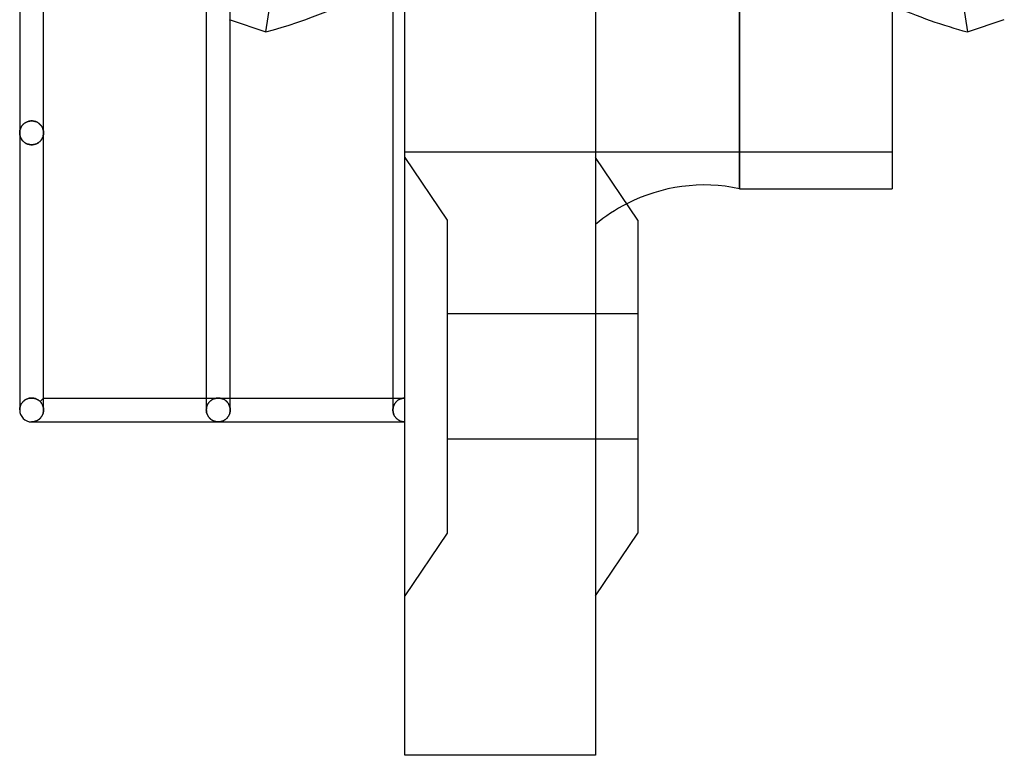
# Model space of a CAD drawing. Header units: millimetres. Extents: x -75 to 50, y -200 to 200.
# Tile 1 of 6: x -32 to 50, y -200 to -138. Entities that reach past the tile are written whole.
import ezdxf

# ---------------------------------------------------------------- set-up
doc = ezdxf.new("R2010")
doc.units = ezdxf.units.MM
doc.layers.add('HIDDEN', color=7, linetype='Continuous')
doc.layers.add('THICK', color=7, linetype='Continuous')

msp = doc.modelspace()

# ---------------------------------------------------------------- linework, layer by layer
at = {"layer": 'HIDDEN'}
for p, q in [((0, -170.05), (0, 0)), ((28.045, -152.5), (28.045, 0)), ((37.563, -76.543), (47.148, -139.36)), ((-14.723, -138.316), (-14.638, -138.345)), ((-31.499, -146.842), (-31.57, -146.861)), ((-31.57, -146.861), (-31.499, -146.842)), ((-31.426, -146.828), (-31.499, -146.842)), ((-31.499, -146.842), (-31.426, -146.828)), ((-31.351, -146.819), (-31.426, -146.828)), ((-31.426, -146.828), (-31.351, -146.819)), ((-31.275, -146.817), (-31.351, -146.819)), ((-31.351, -146.819), (-31.275, -146.817)), ((-31.275, -146.817), (-31.203, -146.819)), ((-31.203, -146.819), (-31.275, -146.817)), ((-31.203, -146.819), (-31.132, -146.827)), ((-31.132, -146.827), (-31.203, -146.819)), ((-31.132, -146.827), (-31.063, -146.839)), ((-31.063, -146.839), (-31.132, -146.827)), ((-31.063, -146.839), (-30.996, -146.857)), ((-30.996, -146.857), (-31.063, -146.839)), ((-32.262, -147.657), (-32.269, -147.712)), ((-32.269, -147.712), (-32.262, -147.657)), ((-32.251, -147.604), (-32.262, -147.657)), ((-32.262, -147.657), (-32.251, -147.604)), ((-32.238, -147.55), (-32.251, -147.604)), ((-32.251, -147.604), (-32.238, -147.55)), ((-32.221, -147.497), (-32.238, -147.55)), ((-32.238, -147.55), (-32.221, -147.497)), ((-32.202, -147.444), (-32.221, -147.497)), ((-32.221, -147.497), (-32.202, -147.444)), ((-32.179, -147.392), (-32.202, -147.444)), ((-32.202, -147.444), (-32.179, -147.392)), ((-32.153, -147.341), (-32.179, -147.392)), ((-32.179, -147.392), (-32.153, -147.341)), ((-32.124, -147.291), (-32.153, -147.341)), ((-32.153, -147.341), (-32.124, -147.291)), ((-32.091, -147.241), (-32.124, -147.291)), ((-32.124, -147.291), (-32.091, -147.241)), ((-32.055, -147.193), (-32.091, -147.241)), ((-32.091, -147.241), (-32.055, -147.193)), ((-32.016, -147.147), (-32.055, -147.193)), ((-32.055, -147.193), (-32.016, -147.147)), ((-31.973, -147.102), (-32.016, -147.147)), ((-32.016, -147.147), (-31.973, -147.102)), ((-31.926, -147.059), (-31.973, -147.102)), ((-31.973, -147.102), (-31.926, -147.059)), ((-31.876, -147.018), (-31.926, -147.059)), ((-31.926, -147.059), (-31.876, -147.018)), ((-31.822, -146.98), (-31.876, -147.018)), ((-31.876, -147.018), (-31.822, -146.98)), ((-31.764, -146.945), (-31.822, -146.98)), ((-31.822, -146.98), (-31.764, -146.945)), ((-31.702, -146.913), (-31.764, -146.945)), ((-31.764, -146.945), (-31.702, -146.913)), ((-31.638, -146.885), (-31.702, -146.913)), ((-31.702, -146.913), (-31.638, -146.885)), ((-31.57, -146.861), (-31.638, -146.885)), ((-31.638, -146.885), (-31.57, -146.861)), ((-30.996, -146.857), (-30.931, -146.878)), ((-30.931, -146.878), (-30.996, -146.857)), ((-30.931, -146.878), (-30.868, -146.904)), ((-30.868, -146.904), (-30.931, -146.878)), ((-30.868, -146.904), (-30.809, -146.932)), ((-30.809, -146.932), (-30.868, -146.904)), ((-30.809, -146.932), (-30.753, -146.964)), ((-30.753, -146.964), (-30.809, -146.932)), ((-30.753, -146.964), (-30.701, -146.999)), ((-30.701, -146.999), (-30.753, -146.964)), ((-30.701, -146.999), (-30.651, -147.036)), ((-30.651, -147.036), (-30.701, -146.999)), ((-30.651, -147.036), (-30.605, -147.076)), ((-30.605, -147.076), (-30.651, -147.036)), ((-30.605, -147.076), (-30.562, -147.117)), ((-30.562, -147.117), (-30.605, -147.076)), ((-30.562, -147.117), (-30.522, -147.16)), ((-30.522, -147.16), (-30.562, -147.117)), ((-30.522, -147.16), (-30.486, -147.205)), ((-30.486, -147.205), (-30.522, -147.16)), ((-30.486, -147.205), (-30.452, -147.25)), ((-30.452, -147.25), (-30.486, -147.205)), ((-30.452, -147.25), (-30.422, -147.297)), ((-30.422, -147.297), (-30.452, -147.25)), ((-30.422, -147.297), (-30.395, -147.345)), ((-30.395, -147.345), (-30.422, -147.297)), ((-30.395, -147.345), (-30.37, -147.394)), ((-30.37, -147.394), (-30.395, -147.345)), ((-30.37, -147.394), (-30.348, -147.444)), ((-30.348, -147.444), (-30.37, -147.394)), ((-30.348, -147.444), (-30.329, -147.496)), ((-30.329, -147.496), (-30.348, -147.444)), ((-30.329, -147.496), (-30.313, -147.548)), ((-30.313, -147.548), (-30.329, -147.496)), ((-30.313, -147.548), (-30.299, -147.601)), ((-30.299, -147.601), (-30.313, -147.548)), ((-30.299, -147.601), (-30.289, -147.655)), ((-30.289, -147.655), (-30.299, -147.601)), ((-30.289, -147.655), (-30.281, -147.71)), ((-30.281, -147.71), (-30.289, -147.655)), ((-32.274, -147.766), (-32.275, -147.82)), ((-32.275, -147.82), (-32.274, -147.766)), ((-32.275, -147.82), (-32.274, -147.872)), ((-32.274, -147.87), (-32.275, -147.82)), ((-32.269, -147.712), (-32.274, -147.766)), ((-32.274, -147.766), (-32.269, -147.712)), ((-32.27, -147.92), (-32.274, -147.87)), ((-32.274, -147.872), (-32.27, -147.924)), ((-32.264, -147.97), (-32.27, -147.92)), ((-32.27, -147.924), (-32.263, -147.976)), ((-32.255, -148.02), (-32.264, -147.97)), ((-32.263, -147.976), (-32.253, -148.028)), ((-32.243, -148.07), (-32.255, -148.02)), ((-32.253, -148.028), (-32.241, -148.079)), ((-32.229, -148.119), (-32.243, -148.07)), ((-32.241, -148.079), (-32.226, -148.13)), ((-32.212, -148.168), (-32.229, -148.119)), ((-32.226, -148.13), (-32.207, -148.181)), ((-32.193, -148.216), (-32.212, -148.168)), ((-32.207, -148.181), (-32.186, -148.231)), ((-32.171, -148.264), (-32.193, -148.216)), ((-32.186, -148.231), (-32.162, -148.28)), ((-32.146, -148.311), (-32.171, -148.264)), ((-32.162, -148.28), (-32.135, -148.329)), ((-32.118, -148.357), (-32.146, -148.311)), ((-32.135, -148.329), (-32.105, -148.376)), ((-32.087, -148.402), (-32.118, -148.357)), ((-32.105, -148.376), (-32.072, -148.422)), ((-32.054, -148.446), (-32.087, -148.402)), ((-32.072, -148.422), (-32.036, -148.467)), ((-32.017, -148.489), (-32.054, -148.446)), ((-32.036, -148.467), (-31.996, -148.511)), ((-31.977, -148.53), (-32.017, -148.489)), ((-30.573, -148.53), (-30.533, -148.489)), ((-30.514, -148.467), (-30.554, -148.511)), ((-30.533, -148.489), (-30.496, -148.446)), ((-30.478, -148.422), (-30.514, -148.467)), ((-30.496, -148.446), (-30.463, -148.402)), ((-30.445, -148.376), (-30.478, -148.422)), ((-30.463, -148.402), (-30.432, -148.357)), ((-30.415, -148.329), (-30.445, -148.376)), ((-30.432, -148.357), (-30.404, -148.311)), ((-30.388, -148.28), (-30.415, -148.329)), ((-30.404, -148.311), (-30.379, -148.264)), ((-30.364, -148.231), (-30.388, -148.28)), ((-30.379, -148.264), (-30.357, -148.216)), ((-30.343, -148.181), (-30.364, -148.231)), ((-30.357, -148.216), (-30.338, -148.168)), ((-30.324, -148.13), (-30.343, -148.181)), ((-30.338, -148.168), (-30.321, -148.119)), ((-30.309, -148.079), (-30.324, -148.13)), ((-30.321, -148.119), (-30.307, -148.07)), ((-30.297, -148.028), (-30.309, -148.079)), ((-30.307, -148.07), (-30.295, -148.02)), ((-30.287, -147.976), (-30.297, -148.028)), ((-30.295, -148.02), (-30.286, -147.97)), ((-30.28, -147.924), (-30.287, -147.976)), ((-30.286, -147.97), (-30.28, -147.92)), ((-30.281, -147.71), (-30.277, -147.765)), ((-30.277, -147.765), (-30.281, -147.71)), ((-30.28, -147.92), (-30.276, -147.87)), ((-30.276, -147.872), (-30.28, -147.924)), ((-30.277, -147.765), (-30.275, -147.82)), ((-30.275, -147.82), (-30.277, -147.765)), ((-30.275, -147.82), (-30.276, -147.872)), ((-30.276, -147.87), (-30.275, -147.82)), ((-31.996, -148.511), (-31.953, -148.553)), ((-31.935, -148.57), (-31.977, -148.53)), ((-31.953, -148.553), (-31.907, -148.593)), ((-31.889, -148.607), (-31.935, -148.57)), ((-31.907, -148.593), (-31.857, -148.631)), ((-31.84, -148.643), (-31.889, -148.607)), ((-31.857, -148.631), (-31.804, -148.666)), ((-31.787, -148.676), (-31.84, -148.643)), ((-31.804, -148.666), (-31.747, -148.699)), ((-31.732, -148.707), (-31.787, -148.676)), ((-31.747, -148.699), (-31.687, -148.728)), ((-31.674, -148.734), (-31.732, -148.707)), ((-31.687, -148.728), (-31.624, -148.754)), ((-31.612, -148.758), (-31.674, -148.734)), ((-31.624, -148.754), (-31.558, -148.776)), ((-31.548, -148.779), (-31.612, -148.758)), ((-31.558, -148.776), (-31.49, -148.793)), ((-31.482, -148.795), (-31.548, -148.779)), ((-31.49, -148.793), (-31.42, -148.806)), ((-31.414, -148.807), (-31.482, -148.795)), ((-31.42, -148.806), (-31.348, -148.814)), ((-31.345, -148.814), (-31.414, -148.807)), ((-31.348, -148.814), (-31.275, -148.817)), ((-31.275, -148.817), (-31.345, -148.814)), ((-31.202, -148.814), (-31.275, -148.817)), ((-31.275, -148.817), (-31.205, -148.814)), ((-31.205, -148.814), (-31.136, -148.807)), ((-31.13, -148.806), (-31.202, -148.814)), ((-31.136, -148.807), (-31.068, -148.795)), ((-31.06, -148.793), (-31.13, -148.806)), ((-31.068, -148.795), (-31.002, -148.779)), ((-30.992, -148.776), (-31.06, -148.793)), ((-31.002, -148.779), (-30.938, -148.758)), ((-30.926, -148.754), (-30.992, -148.776)), ((-30.938, -148.758), (-30.876, -148.734)), ((-30.863, -148.728), (-30.926, -148.754)), ((-30.876, -148.734), (-30.818, -148.707)), ((-30.803, -148.699), (-30.863, -148.728)), ((-30.818, -148.707), (-30.763, -148.676)), ((-30.746, -148.666), (-30.803, -148.699)), ((-30.763, -148.676), (-30.71, -148.643)), ((-30.693, -148.631), (-30.746, -148.666)), ((-30.71, -148.643), (-30.661, -148.607)), ((-30.643, -148.593), (-30.693, -148.631)), ((-30.661, -148.607), (-30.615, -148.57)), ((-30.597, -148.553), (-30.643, -148.593)), ((-30.615, -148.57), (-30.573, -148.53)), ((-30.554, -148.511), (-30.597, -148.553)), ((40.825, -149.45), (0, -149.45)), ((0, -149.875), (3.55, -155.125)), ((0, -149.875), (3.55, -155.125)), ((3.55, -155.125), (3.55, -181.375)), ((19.525, -163), (3.55, -163)), ((19.525, -163), (3.55, -163)), ((-32.248, -170.82), (-32.233, -170.765)), ((-32.233, -170.765), (-32.248, -170.82)), ((-32.233, -170.765), (-32.215, -170.71)), ((-32.215, -170.71), (-32.233, -170.765)), ((-32.215, -170.71), (-32.194, -170.656)), ((-32.194, -170.656), (-32.215, -170.71)), ((-32.194, -170.656), (-32.17, -170.604)), ((-32.17, -170.604), (-32.194, -170.656)), ((-32.17, -170.604), (-32.143, -170.553)), ((-32.143, -170.553), (-32.17, -170.604)), ((-32.143, -170.553), (-32.113, -170.503)), ((-32.113, -170.503), (-32.143, -170.553)), ((-32.113, -170.503), (-32.08, -170.456)), ((-32.08, -170.456), (-32.113, -170.503)), ((-32.08, -170.456), (-32.044, -170.409)), ((-32.044, -170.409), (-32.08, -170.456)), ((-32.044, -170.409), (-32.004, -170.364)), ((-32.004, -170.364), (-32.044, -170.409)), ((-32.004, -170.364), (-31.961, -170.321)), ((-31.961, -170.321), (-32.004, -170.364)), ((-31.961, -170.321), (-31.914, -170.279)), ((-31.914, -170.279), (-31.961, -170.321)), ((-31.914, -170.279), (-31.864, -170.24)), ((-31.864, -170.24), (-31.914, -170.279)), ((-31.864, -170.24), (-31.811, -170.203)), ((-31.811, -170.203), (-31.864, -170.24)), ((-31.811, -170.203), (-31.754, -170.17)), ((-31.754, -170.17), (-31.811, -170.203)), ((-31.754, -170.17), (-31.693, -170.139)), ((-31.693, -170.139), (-31.754, -170.17)), ((-31.693, -170.139), (-31.629, -170.112)), ((-31.629, -170.112), (-31.693, -170.139)), ((-31.629, -170.112), (-31.562, -170.089)), ((-31.562, -170.089), (-31.629, -170.112)), ((-31.562, -170.089), (-31.493, -170.071)), ((-31.493, -170.071), (-31.562, -170.089)), ((-31.493, -170.071), (-31.422, -170.058)), ((-31.422, -170.058), (-31.493, -170.071)), ((-31.422, -170.058), (-31.349, -170.05)), ((-31.349, -170.05), (-31.422, -170.058)), ((-31.349, -170.05), (-31.275, -170.047)), ((-31.275, -170.047), (-31.349, -170.05)), ((-31.275, -170.047), (-31.228, -170.048)), ((-31.228, -170.048), (-31.275, -170.047)), ((-31.228, -170.048), (-31.182, -170.051)), ((-31.182, -170.051), (-31.228, -170.048)), ((-31.182, -170.051), (-31.136, -170.057)), ((-31.136, -170.057), (-31.182, -170.051)), ((-31.136, -170.057), (-31.091, -170.064)), ((-31.091, -170.064), (-31.136, -170.057)), ((-31.091, -170.064), (-31.046, -170.074)), ((-31.046, -170.074), (-31.091, -170.064)), ((-31.046, -170.074), (-31.002, -170.085)), ((-31.002, -170.085), (-31.046, -170.074)), ((-31.002, -170.085), (-30.959, -170.099)), ((-30.959, -170.099), (-31.002, -170.085)), ((-30.959, -170.099), (-30.918, -170.114)), ((-30.918, -170.114), (-30.959, -170.099)), ((-30.918, -170.114), (-30.877, -170.13)), ((-30.877, -170.13), (-30.918, -170.114)), ((-30.877, -170.13), (-30.838, -170.148)), ((-30.838, -170.148), (-30.877, -170.13)), ((-30.838, -170.148), (-30.8, -170.168)), ((-30.8, -170.168), (-30.838, -170.148)), ((-30.8, -170.168), (-30.763, -170.189)), ((-30.763, -170.189), (-30.8, -170.168)), ((-30.763, -170.189), (-30.728, -170.211)), ((-30.728, -170.211), (-30.763, -170.189)), ((-30.728, -170.211), (-30.694, -170.234)), ((-30.694, -170.234), (-30.728, -170.211)), ((-30.694, -170.234), (-30.66, -170.259)), ((-30.66, -170.259), (-30.694, -170.234)), ((-30.66, -170.259), (-30.628, -170.286)), ((-30.628, -170.286), (-30.66, -170.259)), ((-30.628, -170.286), (-30.597, -170.313)), ((-30.597, -170.313), (-30.628, -170.286)), ((-30.597, -170.313), (-30.567, -170.342)), ((-30.567, -170.342), (-30.597, -170.313)), ((-30.567, -170.342), (-30.275, -170.05)), ((-30.54, -170.37), (-30.567, -170.342)), ((-30.567, -170.342), (-30.54, -170.37)), ((-30.514, -170.4), (-30.54, -170.37)), ((-30.54, -170.37), (-30.514, -170.4)), ((-30.488, -170.431), (-30.514, -170.4)), ((-30.514, -170.4), (-30.488, -170.431)), ((-30.464, -170.463), (-30.488, -170.431)), ((-30.488, -170.431), (-30.464, -170.463)), ((-30.44, -170.497), (-30.464, -170.463)), ((-30.464, -170.463), (-30.44, -170.497)), ((-30.418, -170.532), (-30.44, -170.497)), ((-30.44, -170.497), (-30.418, -170.532)), ((-30.397, -170.569), (-30.418, -170.532)), ((-30.418, -170.532), (-30.397, -170.569)), ((-30.377, -170.607), (-30.397, -170.569)), ((-30.397, -170.569), (-30.377, -170.607)), ((-30.359, -170.647), (-30.377, -170.607)), ((-30.377, -170.607), (-30.359, -170.647)), ((-30.342, -170.687), (-30.359, -170.647)), ((-30.359, -170.647), (-30.342, -170.687)), ((-30.327, -170.729), (-30.342, -170.687)), ((-30.342, -170.687), (-30.327, -170.729)), ((-30.314, -170.772), (-30.327, -170.729)), ((-30.327, -170.729), (-30.314, -170.772)), ((-16.638, -170.05), (-15.637, -170.05)), ((-16.61, -170.814), (-16.589, -170.741)), ((-16.589, -170.741), (-16.61, -170.814)), ((-16.589, -170.741), (-16.564, -170.671)), ((-16.564, -170.671), (-16.589, -170.741)), ((-16.564, -170.671), (-16.534, -170.604)), ((-16.534, -170.604), (-16.564, -170.671)), ((-16.534, -170.604), (-16.5, -170.541)), ((-16.5, -170.541), (-16.534, -170.604)), ((-16.5, -170.541), (-16.462, -170.482)), ((-16.462, -170.482), (-16.5, -170.541)), ((-16.462, -170.482), (-16.422, -170.428)), ((-16.422, -170.428), (-16.462, -170.482)), ((-16.422, -170.428), (-16.378, -170.377)), ((-16.378, -170.377), (-16.422, -170.428)), ((-16.378, -170.377), (-16.333, -170.33)), ((-16.333, -170.33), (-16.378, -170.377)), ((-16.333, -170.33), (-16.286, -170.287)), ((-16.286, -170.287), (-16.333, -170.33)), ((-16.286, -170.287), (-16.236, -170.248)), ((-16.236, -170.248), (-16.286, -170.287)), ((-16.236, -170.248), (-16.186, -170.213)), ((-16.186, -170.213), (-16.236, -170.248)), ((-16.186, -170.213), (-16.134, -170.181)), ((-16.134, -170.181), (-16.186, -170.213)), ((-16.134, -170.181), (-16.081, -170.153)), ((-16.081, -170.153), (-16.134, -170.181)), ((-16.081, -170.153), (-16.028, -170.129)), ((-16.028, -170.129), (-16.081, -170.153)), ((-16.028, -170.129), (-15.973, -170.108)), ((-15.973, -170.108), (-16.028, -170.129)), ((-15.973, -170.108), (-15.918, -170.09)), ((-15.918, -170.09), (-15.973, -170.108)), ((-15.918, -170.09), (-15.862, -170.075)), ((-15.862, -170.075), (-15.918, -170.09)), ((-15.862, -170.075), (-15.806, -170.064)), ((-15.806, -170.064), (-15.862, -170.075)), ((-15.806, -170.064), (-15.75, -170.056)), ((-15.75, -170.056), (-15.806, -170.064)), ((-15.75, -170.056), (-15.694, -170.052)), ((-15.694, -170.052), (-15.75, -170.056)), ((-15.694, -170.052), (-15.637, -170.05)), ((-15.637, -170.05), (-15.694, -170.052)), ((-15.637, -170.05), (-15.581, -170.052)), ((-15.581, -170.052), (-15.637, -170.05)), ((-15.637, -170.05), (-14.638, -170.05)), ((-15.581, -170.052), (-15.525, -170.056)), ((-15.525, -170.056), (-15.581, -170.052)), ((-15.525, -170.056), (-15.469, -170.064)), ((-15.469, -170.064), (-15.525, -170.056)), ((-15.469, -170.064), (-15.413, -170.075)), ((-15.413, -170.075), (-15.469, -170.064)), ((-15.413, -170.075), (-15.357, -170.09)), ((-15.357, -170.09), (-15.413, -170.075)), ((-15.357, -170.09), (-15.302, -170.108)), ((-15.302, -170.108), (-15.357, -170.09)), ((-15.302, -170.108), (-15.247, -170.129)), ((-15.247, -170.129), (-15.302, -170.108)), ((-15.247, -170.129), (-15.194, -170.153)), ((-15.194, -170.153), (-15.247, -170.129)), ((-15.194, -170.153), (-15.141, -170.181)), ((-15.141, -170.181), (-15.194, -170.153)), ((-15.141, -170.181), (-15.089, -170.213)), ((-15.089, -170.213), (-15.141, -170.181)), ((-15.089, -170.213), (-15.039, -170.248)), ((-15.039, -170.248), (-15.089, -170.213)), ((-15.039, -170.248), (-14.989, -170.287)), ((-14.989, -170.287), (-15.039, -170.248)), ((-14.989, -170.287), (-14.942, -170.33)), ((-14.942, -170.33), (-14.989, -170.287)), ((-14.942, -170.33), (-14.897, -170.377)), ((-14.897, -170.377), (-14.942, -170.33)), ((-14.897, -170.377), (-14.853, -170.428)), ((-14.853, -170.428), (-14.897, -170.377)), ((-14.853, -170.428), (-14.813, -170.482)), ((-14.813, -170.482), (-14.853, -170.428)), ((-14.813, -170.482), (-14.775, -170.541)), ((-14.775, -170.541), (-14.813, -170.482)), ((-14.775, -170.541), (-14.741, -170.604)), ((-14.741, -170.604), (-14.775, -170.541)), ((-14.741, -170.604), (-14.711, -170.671)), ((-14.711, -170.671), (-14.741, -170.604)), ((-14.711, -170.671), (-14.686, -170.741)), ((-14.686, -170.741), (-14.711, -170.671)), ((-14.686, -170.741), (-14.665, -170.814)), ((-14.665, -170.814), (-14.686, -170.741)), ((-1, -170.05), (0, -170.05)), ((-0.975, -170.825), (-0.956, -170.754)), ((-0.956, -170.754), (-0.975, -170.825)), ((-0.956, -170.754), (-0.932, -170.686)), ((-0.932, -170.686), (-0.956, -170.754)), ((-0.932, -170.686), (-0.904, -170.621)), ((-0.904, -170.621), (-0.932, -170.686)), ((-0.904, -170.621), (-0.873, -170.56)), ((-0.873, -170.56), (-0.904, -170.621)), ((-0.873, -170.56), (-0.838, -170.502)), ((-0.838, -170.502), (-0.873, -170.56)), ((-0.838, -170.502), (-0.8, -170.448)), ((-0.8, -170.448), (-0.838, -170.502)), ((-0.8, -170.448), (-0.759, -170.398)), ((-0.759, -170.398), (-0.8, -170.448)), ((-0.759, -170.398), (-0.717, -170.351)), ((-0.717, -170.351), (-0.759, -170.398)), ((-0.717, -170.351), (-0.672, -170.308)), ((-0.672, -170.308), (-0.717, -170.351)), ((-0.672, -170.308), (-0.625, -170.269)), ((-0.625, -170.269), (-0.672, -170.308)), ((-0.625, -170.269), (-0.578, -170.233)), ((-0.578, -170.233), (-0.625, -170.269)), ((-0.578, -170.233), (-0.528, -170.2)), ((-0.528, -170.2), (-0.578, -170.233)), ((-0.528, -170.2), (-0.478, -170.171)), ((-0.478, -170.171), (-0.528, -170.2)), ((-0.478, -170.171), (-0.427, -170.145)), ((-0.427, -170.145), (-0.478, -170.171)), ((-0.427, -170.145), (-0.375, -170.123)), ((-0.375, -170.123), (-0.427, -170.145)), ((-0.375, -170.123), (-0.323, -170.103)), ((-0.323, -170.103), (-0.375, -170.123)), ((-0.323, -170.103), (-0.27, -170.087)), ((-0.27, -170.087), (-0.323, -170.103)), ((-0.27, -170.087), (-0.216, -170.074)), ((-0.216, -170.074), (-0.27, -170.087)), ((-0.216, -170.074), (-0.162, -170.063)), ((-0.162, -170.063), (-0.216, -170.074)), ((-0.162, -170.063), (-0.108, -170.056)), ((-0.108, -170.056), (-0.162, -170.063)), ((-0.108, -170.056), (-0.054, -170.051)), ((-0.054, -170.051), (-0.108, -170.056)), ((-0.054, -170.051), (0, -170.05)), ((0, -170.05), (-0.054, -170.051)), ((-32.275, -170.844), (-32.275, -171.05)), ((-32.275, -171.05), (-32.273, -170.992)), ((-32.273, -170.992), (-32.275, -171.05)), ((-32.273, -170.992), (-32.268, -170.934)), ((-32.268, -170.934), (-32.273, -170.992)), ((-32.268, -170.934), (-32.26, -170.877)), ((-32.26, -170.877), (-32.268, -170.934)), ((-32.26, -170.877), (-32.248, -170.82)), ((-32.248, -170.82), (-32.26, -170.877)), ((-30.463, -171.632), (-30.427, -171.578)), ((-30.427, -171.578), (-30.394, -171.522)), ((-30.394, -171.522), (-30.365, -171.462)), ((-30.365, -171.462), (-30.339, -171.399)), ((-30.339, -171.399), (-30.317, -171.333)), ((-30.317, -171.333), (-30.299, -171.264)), ((-30.302, -170.817), (-30.314, -170.772)), ((-30.314, -170.772), (-30.302, -170.817)), ((-30.292, -170.862), (-30.302, -170.817)), ((-30.302, -170.817), (-30.292, -170.862)), ((-30.299, -171.264), (-30.286, -171.194)), ((-30.285, -170.907), (-30.292, -170.862)), ((-30.292, -170.862), (-30.285, -170.907)), ((-30.286, -171.194), (-30.278, -171.123)), ((-30.279, -170.953), (-30.285, -170.907)), ((-30.285, -170.907), (-30.279, -170.953)), ((-30.276, -171), (-30.279, -170.953)), ((-30.279, -170.953), (-30.276, -171)), ((-30.278, -171.123), (-30.275, -171.05)), ((-30.275, -171.047), (-30.276, -171)), ((-30.276, -171), (-30.275, -171.047)), ((-30.275, -171.048), (-30.275, -171.047)), ((-30.275, -171.049), (-30.275, -171.048)), ((-30.275, -171.048), (-30.275, -171.048)), ((-30.275, -171.05), (-30.275, -171.049)), ((-30.275, -171.049), (-30.275, -171.049)), ((-30.275, -171.049), (-30.275, -171.049)), ((-16.638, -171.047), (-16.634, -170.968)), ((-16.634, -170.968), (-16.638, -171.047)), ((-16.638, -171.047), (-16.638, -171.048)), ((-16.638, -171.048), (-16.638, -171.048)), ((-16.638, -171.048), (-16.638, -171.049)), ((-16.638, -171.049), (-16.638, -171.049)), ((-16.638, -171.049), (-16.638, -171.049)), ((-16.638, -171.049), (-16.638, -171.05)), ((-16.638, -171.05), (-16.635, -171.123)), ((-16.635, -171.123), (-16.627, -171.195)), ((-16.634, -170.968), (-16.625, -170.89)), ((-16.625, -170.89), (-16.634, -170.968)), ((-16.627, -171.195), (-16.613, -171.266)), ((-16.625, -170.89), (-16.61, -170.814)), ((-16.61, -170.814), (-16.625, -170.89)), ((-16.613, -171.266), (-16.596, -171.334)), ((-16.596, -171.334), (-16.573, -171.4)), ((-16.573, -171.4), (-16.547, -171.463)), ((-16.547, -171.463), (-16.517, -171.523)), ((-16.517, -171.523), (-16.485, -171.579)), ((-16.485, -171.579), (-16.449, -171.633)), ((-14.826, -171.633), (-14.79, -171.579)), ((-14.79, -171.579), (-14.758, -171.523)), ((-14.758, -171.523), (-14.728, -171.463)), ((-14.728, -171.463), (-14.702, -171.4)), ((-14.702, -171.4), (-14.679, -171.334)), ((-14.679, -171.334), (-14.662, -171.266)), ((-14.665, -170.814), (-14.65, -170.89)), ((-14.65, -170.89), (-14.665, -170.814)), ((-14.662, -171.266), (-14.648, -171.195)), ((-14.65, -170.89), (-14.641, -170.968)), ((-14.641, -170.968), (-14.65, -170.89)), ((-14.648, -171.195), (-14.64, -171.123)), ((-14.641, -170.968), (-14.638, -171.047)), ((-14.638, -171.047), (-14.641, -170.968)), ((-14.64, -171.123), (-14.638, -171.05)), ((-14.638, -171.049), (-14.638, -171.048)), ((-14.638, -171.048), (-14.638, -171.048)), ((-14.638, -171.05), (-14.638, -171.049)), ((-14.638, -171.049), (-14.638, -171.049)), ((-14.638, -171.049), (-14.638, -171.049)), ((-14.638, -171.048), (-14.638, -171.047)), ((-1, -171.047), (-0.997, -170.972)), ((-0.997, -170.972), (-1, -171.047)), ((-1, -171.048), (-1, -171.047)), ((-1, -171.049), (-1, -171.048)), ((-1, -171.048), (-1, -171.048)), ((-1, -171.05), (-1, -171.049)), ((-1, -171.049), (-1, -171.049)), ((-1, -171.049), (-1, -171.049)), ((-0.997, -171.12), (-1, -171.05)), ((-0.997, -170.972), (-0.989, -170.897)), ((-0.989, -170.897), (-0.997, -170.972)), ((-0.99, -171.189), (-0.997, -171.12)), ((-0.978, -171.256), (-0.99, -171.189)), ((-0.989, -170.897), (-0.975, -170.825)), ((-0.975, -170.825), (-0.989, -170.897)), ((-0.961, -171.322), (-0.978, -171.256)), ((-0.941, -171.386), (-0.961, -171.322)), ((-0.917, -171.447), (-0.941, -171.386)), ((-0.889, -171.506), (-0.917, -171.447)), ((-0.858, -171.561), (-0.889, -171.506)), ((-0.825, -171.613), (-0.858, -171.561)), ((-31.275, -172.05), (-31.223, -172.049)), ((-31.223, -172.049), (-31.171, -172.045)), ((-31.171, -172.045), (-31.119, -172.038)), ((-31.119, -172.038), (-31.067, -172.028)), ((-31.067, -172.028), (-31.016, -172.016)), ((-31.016, -172.016), (-30.965, -172)), ((-30.965, -172), (-30.915, -171.982)), ((-30.915, -171.982), (-30.865, -171.961)), ((-30.865, -171.961), (-30.815, -171.937)), ((-30.815, -171.937), (-30.767, -171.91)), ((-30.767, -171.91), (-30.719, -171.88)), ((-30.719, -171.88), (-30.673, -171.847)), ((-30.673, -171.847), (-30.627, -171.811)), ((-30.627, -171.811), (-30.584, -171.771)), ((-30.584, -171.771), (-30.541, -171.728)), ((-30.541, -171.728), (-30.501, -171.682)), ((-30.501, -171.682), (-30.463, -171.632)), ((-16.449, -171.633), (-16.411, -171.682)), ((-16.411, -171.682), (-16.37, -171.729)), ((-16.37, -171.729), (-16.328, -171.772)), ((-16.328, -171.772), (-16.284, -171.811)), ((-16.284, -171.811), (-16.239, -171.848)), ((-16.239, -171.848), (-16.193, -171.881)), ((-16.193, -171.881), (-16.145, -171.911)), ((-16.145, -171.911), (-16.097, -171.938)), ((-16.097, -171.938), (-16.047, -171.962)), ((-16.047, -171.962), (-15.998, -171.983)), ((-15.998, -171.983), (-15.947, -172.001)), ((-15.947, -172.001), (-15.896, -172.016)), ((-15.896, -172.016), (-15.845, -172.028)), ((-15.845, -172.028), (-15.793, -172.038)), ((-15.793, -172.038), (-15.741, -172.045)), ((-15.741, -172.045), (-15.689, -172.049)), ((-15.689, -172.049), (-15.637, -172.05)), ((-15.637, -172.05), (-15.586, -172.049)), ((-15.586, -172.049), (-15.534, -172.045)), ((-15.534, -172.045), (-15.482, -172.038)), ((-15.482, -172.038), (-15.43, -172.028)), ((-15.43, -172.028), (-15.379, -172.016)), ((-15.379, -172.016), (-15.328, -172.001)), ((-15.328, -172.001), (-15.277, -171.983)), ((-15.277, -171.983), (-15.228, -171.962)), ((-15.228, -171.962), (-15.178, -171.938)), ((-15.178, -171.938), (-15.13, -171.911)), ((-15.13, -171.911), (-15.082, -171.881)), ((-15.082, -171.881), (-15.036, -171.848)), ((-15.036, -171.848), (-14.991, -171.811)), ((-14.991, -171.811), (-14.947, -171.772)), ((-14.947, -171.772), (-14.905, -171.729)), ((-14.905, -171.729), (-14.864, -171.682)), ((-14.864, -171.682), (-14.826, -171.633)), ((-0.789, -171.662), (-0.825, -171.613)), ((-0.75, -171.709), (-0.789, -171.662)), ((-0.709, -171.754), (-0.75, -171.709)), ((-0.665, -171.795), (-0.709, -171.754)), ((-0.619, -171.834), (-0.665, -171.795)), ((-0.57, -171.871), (-0.619, -171.834)), ((-0.519, -171.904), (-0.57, -171.871)), ((-0.466, -171.934), (-0.519, -171.904)), ((-0.412, -171.961), (-0.466, -171.934)), ((-0.356, -171.984), (-0.412, -171.961)), ((-0.299, -172.004), (-0.356, -171.984)), ((-0.24, -172.021), (-0.299, -172.004)), ((-0.181, -172.033), (-0.24, -172.021)), ((-0.121, -172.043), (-0.181, -172.033)), ((-0.061, -172.048), (-0.121, -172.043)), ((0, -172.05), (-0.061, -172.048)), ((19.525, -173.5), (3.55, -173.5)), ((19.525, -173.5), (3.55, -173.5)), ((3.55, -181.375), (0, -186.625)), ((3.55, -181.375), (0, -186.625)), ((0, -200), (0, -200)), ((15.975, -200), (15.975, -200))]:
    msp.add_line(p, q, dxfattribs=at)
msp.add_arc((25.089, -166.389), 14.2, 117.18981, 129.92998, dxfattribs=at)
at = {"layer": 'THICK'}
for p, q in [((0, -200), (0, 200)), ((15.975, 200), (15.975, -200)), ((40.825, 152.5), (40.825, -152.5)), ((28.045, 0), (28.045, -152.5)), ((-32.275, 0), (-32.275, -171.05)), ((-30.275, -171.047), (-30.275, -1)), ((-16.638, -1), (-16.638, -171.047)), ((-14.638, -171.047), (-14.638, -1)), ((-1, -1), (-1, -171.047)), ((-11.648, -139.36), (-9.468, -125.07)), ((-14.638, -138.345), (-11.648, -139.36)), ((47.148, -139.36), (50.223, -138.316)), ((19.525, -155.125), (15.975, -149.875)), ((28.045, -152.5), (40.825, -152.5)), ((19.525, -155.125), (19.525, -181.375)), ((-30.275, -170.05), (-16.638, -170.05)), ((-14.638, -170.05), (-1, -170.05)), ((-32.275, -171.05), (-32.275, -170.844)), ((-30.427, -171.578), (-30.463, -171.632)), ((-30.394, -171.522), (-30.427, -171.578)), ((-30.365, -171.462), (-30.394, -171.522)), ((-30.339, -171.399), (-30.365, -171.462)), ((-30.317, -171.333), (-30.339, -171.399)), ((-30.299, -171.264), (-30.317, -171.333)), ((-30.286, -171.194), (-30.299, -171.264)), ((-30.278, -171.123), (-30.286, -171.194)), ((-30.275, -171.05), (-30.278, -171.123)), ((-30.275, -171.047), (-30.275, -171.048)), ((-30.275, -171.048), (-30.275, -171.048)), ((-30.275, -171.048), (-30.275, -171.049)), ((-30.275, -171.049), (-30.275, -171.049)), ((-30.275, -171.049), (-30.275, -171.049)), ((-30.275, -171.049), (-30.275, -171.05)), ((-16.638, -171.048), (-16.638, -171.047)), ((-16.638, -171.048), (-16.638, -171.048)), ((-16.638, -171.049), (-16.638, -171.048)), ((-16.638, -171.05), (-16.638, -171.049)), ((-16.638, -171.049), (-16.638, -171.049)), ((-16.638, -171.049), (-16.638, -171.049)), ((-16.635, -171.123), (-16.638, -171.05)), ((-16.627, -171.195), (-16.635, -171.123)), ((-16.613, -171.266), (-16.627, -171.195)), ((-16.596, -171.334), (-16.613, -171.266)), ((-16.573, -171.4), (-16.596, -171.334)), ((-16.547, -171.463), (-16.573, -171.4)), ((-16.517, -171.523), (-16.547, -171.463)), ((-16.485, -171.579), (-16.517, -171.523)), ((-16.449, -171.633), (-16.485, -171.579)), ((-14.79, -171.579), (-14.826, -171.633)), ((-14.758, -171.523), (-14.79, -171.579)), ((-14.728, -171.463), (-14.758, -171.523)), ((-14.702, -171.4), (-14.728, -171.463)), ((-14.679, -171.334), (-14.702, -171.4)), ((-14.662, -171.266), (-14.679, -171.334)), ((-14.648, -171.195), (-14.662, -171.266)), ((-14.64, -171.123), (-14.648, -171.195)), ((-14.638, -171.05), (-14.64, -171.123)), ((-14.638, -171.048), (-14.638, -171.048)), ((-14.638, -171.048), (-14.638, -171.049)), ((-14.638, -171.049), (-14.638, -171.049)), ((-14.638, -171.049), (-14.638, -171.049)), ((-14.638, -171.049), (-14.638, -171.05)), ((-14.638, -171.047), (-14.638, -171.048)), ((-1, -171.047), (-1, -171.048)), ((-1, -171.048), (-1, -171.048)), ((-1, -171.048), (-1, -171.049)), ((-1, -171.049), (-1, -171.049)), ((-1, -171.049), (-1, -171.049)), ((-1, -171.049), (-1, -171.05)), ((-1, -171.05), (-0.997, -171.12)), ((-0.997, -171.12), (-0.99, -171.189)), ((-0.99, -171.189), (-0.978, -171.256)), ((-0.978, -171.256), (-0.961, -171.322)), ((-0.961, -171.322), (-0.941, -171.386)), ((-0.941, -171.386), (-0.917, -171.447)), ((-0.917, -171.447), (-0.889, -171.506)), ((-0.889, -171.506), (-0.858, -171.561)), ((-0.858, -171.561), (-0.825, -171.613)), ((-31.223, -172.049), (-31.275, -172.05)), ((-31.275, -172.05), (-15.637, -172.05)), ((-31.171, -172.045), (-31.223, -172.049)), ((-31.119, -172.038), (-31.171, -172.045)), ((-31.067, -172.028), (-31.119, -172.038)), ((-31.016, -172.016), (-31.067, -172.028)), ((-30.965, -172), (-31.016, -172.016)), ((-30.915, -171.982), (-30.965, -172)), ((-30.865, -171.961), (-30.915, -171.982)), ((-30.815, -171.937), (-30.865, -171.961)), ((-30.767, -171.91), (-30.815, -171.937)), ((-30.719, -171.88), (-30.767, -171.91)), ((-30.673, -171.847), (-30.719, -171.88)), ((-30.627, -171.811), (-30.673, -171.847)), ((-30.584, -171.771), (-30.627, -171.811)), ((-30.541, -171.728), (-30.584, -171.771)), ((-30.501, -171.682), (-30.541, -171.728)), ((-30.463, -171.632), (-30.501, -171.682)), ((-16.411, -171.682), (-16.449, -171.633)), ((-16.37, -171.729), (-16.411, -171.682)), ((-16.328, -171.772), (-16.37, -171.729)), ((-16.284, -171.811), (-16.328, -171.772)), ((-16.239, -171.848), (-16.284, -171.811)), ((-16.193, -171.881), (-16.239, -171.848)), ((-16.145, -171.911), (-16.193, -171.881)), ((-16.097, -171.938), (-16.145, -171.911)), ((-16.047, -171.962), (-16.097, -171.938)), ((-15.998, -171.983), (-16.047, -171.962)), ((-15.947, -172.001), (-15.998, -171.983)), ((-15.896, -172.016), (-15.947, -172.001)), ((-15.845, -172.028), (-15.896, -172.016)), ((-15.793, -172.038), (-15.845, -172.028)), ((-15.741, -172.045), (-15.793, -172.038)), ((-15.689, -172.049), (-15.741, -172.045)), ((-15.637, -172.05), (-15.689, -172.049)), ((-15.586, -172.049), (-15.637, -172.05)), ((-15.637, -172.05), (0, -172.05)), ((-15.534, -172.045), (-15.586, -172.049)), ((-15.482, -172.038), (-15.534, -172.045)), ((-15.43, -172.028), (-15.482, -172.038)), ((-15.379, -172.016), (-15.43, -172.028)), ((-15.328, -172.001), (-15.379, -172.016)), ((-15.277, -171.983), (-15.328, -172.001)), ((-15.228, -171.962), (-15.277, -171.983)), ((-15.178, -171.938), (-15.228, -171.962)), ((-15.13, -171.911), (-15.178, -171.938)), ((-15.082, -171.881), (-15.13, -171.911)), ((-15.036, -171.848), (-15.082, -171.881)), ((-14.991, -171.811), (-15.036, -171.848)), ((-14.947, -171.772), (-14.991, -171.811)), ((-14.905, -171.729), (-14.947, -171.772)), ((-14.864, -171.682), (-14.905, -171.729)), ((-14.826, -171.633), (-14.864, -171.682)), ((-0.825, -171.613), (-0.789, -171.662)), ((-0.789, -171.662), (-0.75, -171.709)), ((-0.75, -171.709), (-0.709, -171.754)), ((-0.709, -171.754), (-0.665, -171.795)), ((-0.665, -171.795), (-0.619, -171.834)), ((-0.619, -171.834), (-0.57, -171.871)), ((-0.57, -171.871), (-0.519, -171.904)), ((-0.519, -171.904), (-0.466, -171.934)), ((-0.466, -171.934), (-0.412, -171.961)), ((-0.412, -171.961), (-0.356, -171.984)), ((-0.356, -171.984), (-0.299, -172.004)), ((-0.299, -172.004), (-0.24, -172.021)), ((-0.24, -172.021), (-0.181, -172.033)), ((-0.181, -172.033), (-0.121, -172.043)), ((-0.121, -172.043), (-0.061, -172.048)), ((-0.061, -172.048), (0, -172.05)), ((15.975, -186.625), (19.525, -181.375)), ((15.975, -200), (0, -200))]:
    msp.add_line(p, q, dxfattribs=at)
for centre, radius, start, end in [((25.089, -166.389), 14.2, 77.98609, 117.18981), ((-31.275, -171.05), 1, 180.00015, 270.00002)]:
    msp.add_arc(centre, radius, start, end, dxfattribs=at)
for centre, major_axis, start_param, end_param in [((19.287, -0.522), (47.047, 138.635), -2.879888, -2.724379), ((16.213, -0.522), (47.047, -138.635), -0.355124, -0.261705)]:
    msp.add_ellipse(centre, major_axis=major_axis, ratio=0.404508, start_param=start_param, end_param=end_param, dxfattribs=at)

doc.saveas('drawing.dxf')
